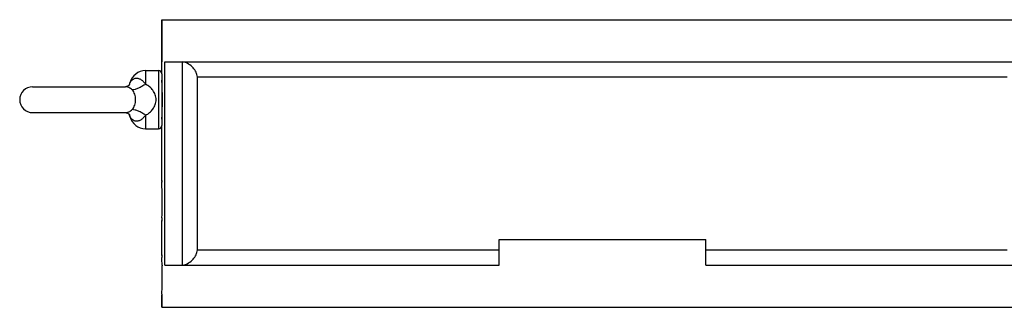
# Model space of a CAD drawing. Header units: millimetres. Extents: x -186 to 542, y -93 to 1081.
# Tile 2 of 6: x -6 to 299, y -93 to -4. Entities that reach past the tile are written whole.
import ezdxf

# ---------------------------------------------------------------- set-up
doc = ezdxf.new("R2010")
doc.units = ezdxf.units.MM
doc.header["$LTSCALE"] = 30.734
doc.layers.get('0').update_dxf_attribs({"linetype": 'CONTINUOUS'})
doc.layers.add('02___PRT_ALL_AXES', color=7, linetype='CONTINUOUS')

msp = doc.modelspace()

# ---------------------------------------------------------------- linework, layer by layer
at = {"color": 7, "linetype": 'Continuous'}
for p, q in [((37.83, -3.9), (37.83, -16.9)), ((38.77, -79.9), (38.77, -16.9)), ((38.77, -16.9), (309.88, -16.9)), ((44.22, -79.85), (44.22, -16.95)), ((32.83, -19.65), (32.83, -23.83)), ((36.83, -19.65), (36.83, -37.65)), ((37.83, -20.65), (37.83, -36.65)), ((27.79, -24.04), (27.79, -24.05)), ((27.79, -24.05), (27.79, -24.05)), ((48.91, -75.15), (48.91, -21.65)), ((299.74, -21.65), (48.91, -21.65)), ((-2.17, -24.65), (26.59, -24.65)), ((-2.17, -32.65), (26.59, -32.65)), ((27.35, -32.86), (27.62, -33.05)), ((27.79, -33.25), (27.81, -33.29)), ((27.98, -33.88), (27.86, -33.47)), ((32.83, -33.47), (32.83, -37.65)), ((27.98, -33.88), (27.98, -33.88)), ((37.83, -53.71), (37.83, -53.65)), ((37.83, -53.65), (37.85, -54.22)), ((37.84, -54.01), (37.83, -53.71)), ((37.83, -66.23), (37.83, -66.04)), ((37.83, -66.25), (37.83, -66.23)), ((142.33, -79.9), (142.33, -71.9)), ((142.33, -71.9), (206.33, -71.9)), ((206.33, -79.9), (206.33, -71.9)), ((48.91, -75.15), (142.33, -75.15)), ((206.33, -75.15), (299.74, -75.15)), ((37.83, -76.84), (37.83, -76.65)), ((37.83, -76.65), (37.86, -77.48)), ((37.94, -79.83), (37.94, -79.9)), ((37.94, -79.9), (37.94, -80.02)), ((38.77, -79.9), (142.33, -79.9)), ((206.33, -79.9), (309.88, -79.9)), ((37.83, -89.25), (37.83, -89.23)), ((37.83, -89.23), (37.83, -92.9))]:
    msp.add_line(p, q, dxfattribs=at)
for points in [[(27.79, -24.05), (27.79, -24.06), (27.75, -24.11), (27.63, -24.24), (27.37, -24.43), (26.96, -24.6), (26.58, -24.65)], [(26.96, -24.6), (26.74, -24.64), (26.58, -24.65)], [(27.37, -24.43), (27.18, -24.52), (26.96, -24.6)], [(26.58, -32.65), (26.62, -32.65), (26.65, -32.65), (26.69, -32.65), (26.73, -32.66), (26.76, -32.66), (26.8, -32.67), (26.84, -32.68), (26.88, -32.68), (26.92, -32.69), (26.97, -32.7), (27.01, -32.72), (27.05, -32.73), (27.09, -32.74), (27.12, -32.76), (27.16, -32.77), (27.2, -32.79), (27.24, -32.8), (27.27, -32.82), (27.31, -32.84), (27.34, -32.86), (27.37, -32.87), (27.41, -32.89), (27.43, -32.91), (27.46, -32.93), (27.49, -32.95), (27.51, -32.97), (27.54, -32.98), (27.56, -33), (27.58, -33.02), (27.6, -33.03), (27.62, -33.05), (27.64, -33.07), (27.65, -33.08), (27.67, -33.1), (27.68, -33.11), (27.69, -33.12), (27.71, -33.14), (27.72, -33.15), (27.73, -33.16), (27.74, -33.17), (27.74, -33.18), (27.75, -33.19), (27.76, -33.2), (27.76, -33.2), (27.77, -33.21), (27.77, -33.22), (27.78, -33.22), (27.78, -33.23), (27.78, -33.23), (27.78, -33.24), (27.79, -33.24), (27.79, -33.24), (27.79, -33.24), (27.79, -33.25), (27.79, -33.25), (27.79, -33.25), (27.79, -33.25), (27.79, -33.25), (27.79, -33.25)], [(26.95, -32.7), (26.95, -32.7), (27.35, -32.86)], [(27.79, -33.25), (27.86, -33.47), (27.94, -33.72), (27.98, -33.88)], [(27.81, -33.29), (27.82, -33.33), (27.84, -33.39)], [(27.84, -33.39), (27.86, -33.44), (27.86, -33.47)]]:
    msp.add_lwpolyline(points, dxfattribs=at)
for centre, radius, start, end in [((32.83, -24.65), 5, 90, 165.7436), ((36.83, -20.65), 1, 0, 90), ((20.23, -21.45), 8, 341.1022, 345.75), ((38.83, -22.65), 1, 180, 201.464), ((-94.44, -28.65), 132.47, 357.3845, 2.6146), ((-2.17, -28.65), 4, 90, 270), ((32.83, -32.65), 5, 194.2547, 270), ((38.83, -34.65), 1, 158.5311, 180), ((36.83, -36.65), 1, 270, 360), ((-96.45, -59.89), 134.42, 2.0005, 2.4195), ((-96.64, -59.9), 134.61, 0.0014, 2.0024), ((-96.52, -59.9), 134.49, 359.472, 0.0008), ((-115.94, -60.33), 153.91, 358.1816, 359.6985), ((-96.78, -82.91), 134.75, 1.3086, 2.3085), ((-96.94, -82.91), 134.91, 0.0026, 1.2238), ((-115.95, -83.33), 153.92, 358.1817, 359.6985), ((-96.52, -82.9), 134.49, 359.472, 0.0008), ((-37.26, -84.47), 75.24, 356.6738, 357.1501), ((53.12, -89.57), 15.3, 178.0271, 178.4689)]:
    msp.add_arc(centre, radius, start, end, dxfattribs=at)
for points, knots in [([(48.91, -21.65), (48.83, -21.14), (48.51, -20.11), (47.58, -18.69), (46.14, -17.49), (44.89, -17.04), (44.22, -16.95)], [0, 0, 0, 0, 0.217982, 0.453056, 0.713084, 1, 1, 1, 1]), ([(37.83, -21.4), (37.83, -21.3), (37.86, -22.2), (37.87, -22.31), (37.89, -22.61)], [0, 0, 0, 0, 0.254354, 1, 1, 1, 1]), ([(32.83, -23.83), (32.62, -23.54), (32.17, -23.01), (31.37, -22.42), (30.64, -22.13), (30.07, -22.07), (29.66, -22.09), (29.28, -22.19), (28.83, -22.4), (28.46, -22.71), (28.2, -23.04), (28.08, -23.23), (28.01, -23.35), (27.99, -23.41), (27.98, -23.42)], [0, 0, 0, 0, 0.179215, 0.343993, 0.493601, 0.563538, 0.63078, 0.695952, 0.759489, 0.879247, 0.930794, 0.969951, 0.992809, 1, 1, 1, 1]), ([(32.83, -23.83), (32.46, -24.08), (31.74, -24.55), (30.65, -25.1), (29.64, -25.47), (28.98, -25.59), (28.67, -25.61)], [0, 0, 0, 0, 0.293936, 0.561999, 0.798399, 1, 1, 1, 1]), ([(36.07, -28.65), (36.07, -28.39), (36.03, -27.86), (35.84, -27.11), (35.53, -26.4), (34.99, -25.53), (34.11, -24.62), (33.27, -24.06), (32.83, -23.83)], [0, 0, 0, 0, 0.128782, 0.256637, 0.383043, 0.507948, 0.754261, 1, 1, 1, 1]), ([(28.67, -25.61), (28.36, -25.32), (27.85, -24.96), (27.11, -24.7), (26.75, -24.65), (26.58, -24.65)], [0, 0, 0, 0, 0.540619, 0.784199, 1, 1, 1, 1]), ([(29.72, -28.65), (29.72, -28.36), (29.68, -27.8), (29.5, -26.98), (29.19, -26.23), (28.86, -25.8), (28.67, -25.61)], [0, 0, 0, 0, 0.260792, 0.514455, 0.758663, 1, 1, 1, 1]), ([(28.67, -31.69), (28.86, -31.5), (29.19, -31.07), (29.5, -30.32), (29.68, -29.5), (29.72, -28.94), (29.72, -28.65)], [0, 0, 0, 0, 0.241339, 0.485553, 0.739211, 1, 1, 1, 1]), ([(32.83, -33.47), (33.27, -33.23), (34.11, -32.68), (34.99, -31.76), (35.53, -30.9), (35.84, -30.19), (36.03, -29.43), (36.07, -28.91), (36.07, -28.65)], [0, 0, 0, 0, 0.245753, 0.492076, 0.616985, 0.743381, 0.871219, 1, 1, 1, 1]), ([(26.58, -32.65), (26.75, -32.65), (27.11, -32.6), (27.85, -32.34), (28.36, -31.98), (28.67, -31.69)], [0, 0, 0, 0, 0.215733, 0.459308, 1, 1, 1, 1]), ([(27.98, -33.88), (27.99, -33.89), (28.01, -33.95), (28.08, -34.07), (28.2, -34.26), (28.46, -34.59), (28.83, -34.9), (29.28, -35.11), (29.66, -35.21), (30.07, -35.23), (30.64, -35.17), (31.37, -34.88), (32.17, -34.29), (32.62, -33.76), (32.83, -33.47)], [0, 0, 0, 0, 0.007273, 0.030218, 0.069439, 0.121011, 0.240746, 0.304261, 0.369412, 0.436634, 0.506551, 0.65612, 0.820853, 1, 1, 1, 1]), ([(32.83, -33.47), (32.46, -33.21), (31.74, -32.75), (30.65, -32.2), (29.64, -31.83), (28.98, -31.71), (28.67, -31.69)], [0, 0, 0, 0, 0.293936, 0.561999, 0.798398, 1, 1, 1, 1]), ([(37.89, -34.69), (37.87, -34.99), (37.86, -35.1), (37.83, -36), (37.83, -35.9)], [0, 0, 0, 0, 0.746174, 1, 1, 1, 1]), ([(37.85, -65.97), (37.84, -66.04), (37.83, -66.13), (37.83, -66.22), (37.83, -66.25)], [0, 0, 0, 0, 0.714176, 1, 1, 1, 1]), ([(37.83, -66.25), (37.83, -66.25), (37.83, -66.25), (37.83, -66.25), (37.83, -66.25)], [0, 0, 0, 0, 0.78896, 1, 1, 1, 1]), ([(37.89, -65.21), (37.89, -65.29), (37.87, -65.54), (37.86, -65.8), (37.85, -65.97)], [0, 0, 0, 0, 0.305225, 1, 1, 1, 1]), ([(44.22, -79.85), (44.89, -79.76), (46.14, -79.31), (47.58, -78.11), (48.51, -76.69), (48.83, -75.66), (48.91, -75.15)], [0, 0, 0, 0, 0.286916, 0.546944, 0.782018, 1, 1, 1, 1]), ([(37.86, -88.84), (37.85, -88.88), (37.85, -88.99), (37.84, -89.11), (37.83, -89.19)], [0, 0, 0, 0, 0.329882, 1, 1, 1, 1]), ([(37.83, -89.23), (37.83, -89.23), (37.83, -89.2), (37.83, -89.18), (37.83, -89.16)], [0, 0, 0, 0, 0.182144, 1, 1, 1, 1]), ([(37.83, -89.19), (37.83, -89.2), (37.83, -89.21), (37.83, -89.26), (37.83, -89.25)], [0, 0, 0, 0, 0.770114, 1, 1, 1, 1])]:
    msp.add_open_spline(points, degree=3, knots=knots, dxfattribs=at)
at = {"layer": '02___PRT_ALL_AXES', "color": 7, "linetype": 'Continuous'}
for p, q in [((37.83, -20.65), (37.83, -3.9)), ((37.83, -3.9), (310.83, -3.9)), ((32.83, -19.65), (36.83, -19.65)), ((32.83, -37.65), (36.83, -37.65)), ((37.83, -53.65), (37.83, -36.65)), ((37.83, -76.66), (37.83, -66.17)), ((37.83, -92.9), (37.83, -89.23)), ((37.83, -92.9), (310.83, -92.9))]:
    msp.add_line(p, q, dxfattribs=at)

doc.saveas('drawing.dxf')
